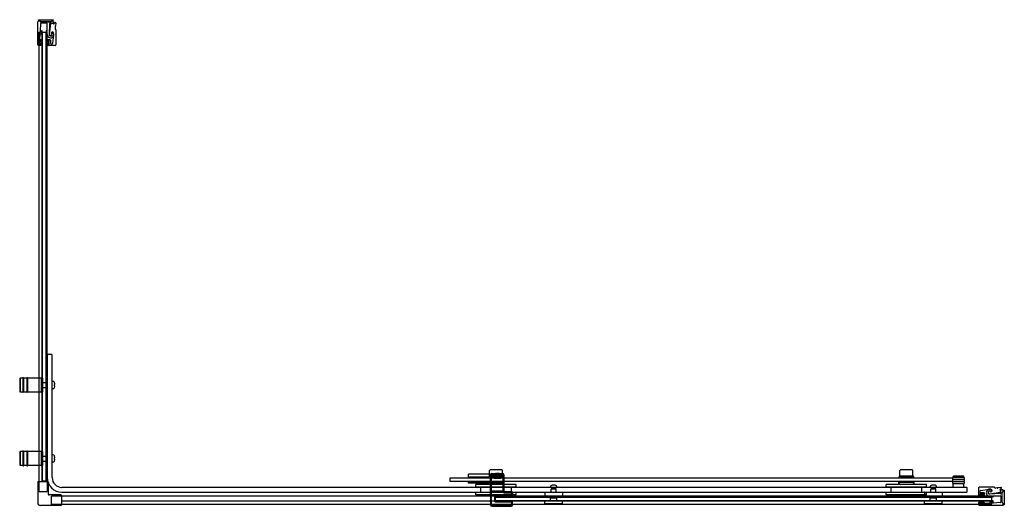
# Model space of a CAD drawing. Header units: millimetres. Extents: x 1373.39 to 1375, y 832.73 to 833.52.
import ezdxf

# ---------------------------------------------------------------- set-up
doc = ezdxf.new("R2010")
doc.units = ezdxf.units.MM
doc.layers.add('SANINDUSA', color=3, linetype='CONTINUOUS')

msp = doc.modelspace()

# ---------------------------------------------------------------- linework, layer by layer
at = {"layer": 'SANINDUSA'}
for p, q in [((1373.4224, 833.4812), (1373.4224, 833.5189)), ((1373.4234, 833.5222), (1373.4473, 833.5222)), ((1373.4234, 833.5212), (1373.4234, 833.5222)), ((1373.4236, 833.5202), (1373.4251, 833.5202)), ((1373.4251, 833.5202), (1373.4244, 833.5202)), ((1373.4258, 833.5199), (1373.4267, 833.519)), ((1373.4269, 833.519), (1373.426, 833.5199)), ((1373.443, 833.5188), (1373.4274, 833.5188)), ((1373.4274, 833.5187), (1373.4316, 833.5187)), ((1373.4318, 833.5186), (1373.4323, 833.5181)), ((1373.433, 833.5181), (1373.4334, 833.5186)), ((1373.4336, 833.5187), (1373.443, 833.5187)), ((1373.4444, 833.5198), (1373.4434, 833.519)), ((1373.4437, 833.519), (1373.4446, 833.5199)), ((1373.4453, 833.5202), (1373.4453, 833.5202)), ((1373.4453, 833.5202), (1373.4463, 833.5202)), ((1373.4463, 833.5202), (1373.4453, 833.5202)), ((1373.4475, 833.5187), (1373.4471, 833.5167)), ((1373.4473, 833.5222), (1373.4473, 833.5212)), ((1373.4238, 833.5016), (1373.4238, 832.768)), ((1373.4238, 833.5016), (1373.4248, 833.5016)), ((1373.428, 833.5016), (1373.4248, 833.5016)), ((1373.4259, 833.5024), (1373.4257, 833.5004)), ((1373.4268, 833.5157), (1373.426, 833.5046)), ((1373.4289, 833.5029), (1373.4264, 833.5029)), ((1373.4265, 833.5041), (1373.4289, 833.5041)), ((1373.4365, 833.5167), (1373.4278, 833.5167)), ((1373.428, 833.5016), (1373.429, 833.5016)), ((1373.4293, 833.5016), (1373.429, 833.5016)), ((1373.4293, 833.5016), (1373.4359, 833.5016)), ((1373.4293, 832.7686), (1373.4293, 833.5016)), ((1373.4296, 832.7686), (1373.4296, 833.5016)), ((1373.4296, 833.5016), (1373.4356, 833.5016)), ((1373.4356, 833.5016), (1373.4356, 832.7686)), ((1373.4362, 833.5016), (1373.4359, 833.5016)), ((1373.4359, 832.7686), (1373.4359, 833.5016)), ((1373.4362, 833.5016), (1373.4367, 833.5016)), ((1373.4363, 833.5041), (1373.437, 833.5041)), ((1373.437, 833.5029), (1373.4363, 833.5029)), ((1373.4371, 833.5016), (1373.4367, 833.5016)), ((1373.4371, 833.5016), (1373.4374, 833.5016)), ((1373.4374, 832.7686), (1373.4374, 833.5016)), ((1373.4375, 833.5046), (1373.4375, 833.5157)), ((1373.4375, 833.5004), (1373.4375, 833.5024)), ((1373.4415, 833.5156), (1373.4406, 833.4983)), ((1373.4411, 833.4984), (1373.4436, 833.5157)), ((1373.4492, 833.5161), (1373.4496, 833.5174)), ((1373.4504, 833.5111), (1373.4507, 833.5108)), ((1373.4508, 833.5105), (1373.4504, 833.5077)), ((1373.4508, 833.5118), (1373.4505, 833.5116)), ((1373.4505, 833.5073), (1373.4514, 833.5064)), ((1373.4516, 833.5163), (1373.451, 833.512)), ((1373.4517, 833.5057), (1373.4517, 833.4812)), ((1373.4247, 833.4884), (1373.4247, 833.4815)), ((1373.4258, 833.4884), (1373.4248, 833.4884)), ((1373.4248, 833.4884), (1373.4248, 833.4814)), ((1373.4256, 833.4982), (1373.425, 833.4907)), ((1373.4257, 833.4887), (1373.425, 833.4887)), ((1373.4258, 833.4862), (1373.4258, 833.4884)), ((1373.4278, 833.4862), (1373.4258, 833.4862)), ((1373.426, 833.4897), (1373.4264, 833.4897)), ((1373.426, 833.4869), (1373.426, 833.4884)), ((1373.4289, 833.4987), (1373.4261, 833.4987)), ((1373.4262, 833.4999), (1373.4289, 833.4999)), ((1373.4271, 833.4866), (1373.4263, 833.4866)), ((1373.4274, 833.4887), (1373.4274, 833.4869)), ((1373.4296, 833.4884), (1373.4278, 833.4884)), ((1373.4278, 833.4884), (1373.4278, 833.4862)), ((1373.4296, 833.4814), (1373.4296, 833.4884)), ((1373.4356, 833.4884), (1373.4356, 833.4814)), ((1373.4374, 833.4884), (1373.4356, 833.4884)), ((1373.4363, 833.4999), (1373.437, 833.4999)), ((1373.437, 833.4987), (1373.4363, 833.4987)), ((1373.4374, 833.4862), (1373.4374, 833.4884)), ((1373.4394, 833.4862), (1373.4374, 833.4862)), ((1373.4379, 833.4869), (1373.4379, 833.4887)), ((1373.439, 833.4866), (1373.4382, 833.4866)), ((1373.4389, 833.4897), (1373.4419, 833.4897)), ((1373.4393, 833.4884), (1373.4393, 833.4869)), ((1373.4404, 833.4884), (1373.4394, 833.4884)), ((1373.4394, 833.4884), (1373.4394, 833.4862)), ((1373.4403, 833.4887), (1373.4396, 833.4887)), ((1373.4404, 833.4814), (1373.4404, 833.4884)), ((1373.4406, 833.4815), (1373.4406, 833.4884)), ((1373.4429, 833.4887), (1373.4429, 833.484)), ((1373.4465, 833.4837), (1373.4486, 833.4972)), ((1373.4264, 833.4802), (1373.4234, 833.4802)), ((1373.4248, 833.4814), (1373.4258, 833.4814)), ((1373.425, 833.4812), (1373.4257, 833.4812)), ((1373.4258, 833.4837), (1373.4278, 833.4837)), ((1373.4258, 833.4814), (1373.4258, 833.4837)), ((1373.426, 833.4815), (1373.426, 833.483)), ((1373.4263, 833.4833), (1373.4271, 833.4833)), ((1373.4274, 833.483), (1373.4274, 833.4812)), ((1373.4278, 833.4837), (1373.4278, 833.4814)), ((1373.4278, 833.4814), (1373.4296, 833.4814)), ((1373.4356, 833.4814), (1373.4374, 833.4814)), ((1373.4374, 833.4814), (1373.4374, 833.4837)), ((1373.4374, 833.4837), (1373.4394, 833.4837)), ((1373.4379, 833.4812), (1373.4379, 833.483)), ((1373.4382, 833.4833), (1373.439, 833.4833)), ((1373.4507, 833.4802), (1373.4389, 833.4802)), ((1373.4393, 833.483), (1373.4393, 833.4815)), ((1373.4394, 833.4837), (1373.4394, 833.4814)), ((1373.4394, 833.4814), (1373.4404, 833.4814)), ((1373.4396, 833.4812), (1373.4403, 833.4812)), ((1373.4376, 832.9746), (1373.4376, 832.7746)), ((1373.4446, 832.9756), (1373.4386, 832.9756)), ((1373.4456, 832.7746), (1373.4456, 832.9746)), ((1373.3926, 832.9361), (1373.3936, 832.9371)), ((1373.3926, 832.9361), (1373.3926, 832.9151)), ((1373.3936, 832.9371), (1373.3936, 832.9141)), ((1373.3976, 832.9371), (1373.3936, 832.9371)), ((1373.3976, 832.9371), (1373.3976, 832.9141)), ((1373.3991, 832.9371), (1373.3991, 832.9141)), ((1373.4041, 832.9371), (1373.3991, 832.9371)), ((1373.4041, 832.9371), (1373.4041, 832.9141)), ((1373.4056, 832.9371), (1373.4056, 832.9141)), ((1373.4276, 832.9371), (1373.4056, 832.9371)), ((1373.4276, 832.9371), (1373.4276, 832.9141)), ((1373.4276, 832.9371), (1373.4276, 832.9141)), ((1373.4276, 832.9371), (1373.4296, 832.9371)), ((1373.4296, 832.9371), (1373.4296, 832.9141)), ((1373.4299, 832.9296), (1373.4356, 832.9296)), ((1373.4356, 832.9371), (1373.4356, 832.9141)), ((1373.4356, 832.9371), (1373.4376, 832.9371)), ((1373.4472, 832.9316), (1373.4456, 832.9316)), ((1373.4496, 832.9291), (1373.4496, 832.9291)), ((1373.4501, 832.9266), (1373.4496, 832.9266)), ((1373.4496, 832.9246), (1373.4501, 832.9246)), ((1373.3926, 832.9151), (1373.3936, 832.9141)), ((1373.3976, 832.9141), (1373.3936, 832.9141)), ((1373.4041, 832.9141), (1373.3991, 832.9141)), ((1373.4276, 832.9141), (1373.4056, 832.9141)), ((1373.4276, 832.9141), (1373.4296, 832.9141)), ((1373.4299, 832.9216), (1373.4356, 832.9216)), ((1373.4356, 832.9141), (1373.4376, 832.9141)), ((1373.4472, 832.9197), (1373.4456, 832.9196)), ((1373.4496, 832.9222), (1373.4496, 832.9222)), ((1373.3926, 832.8161), (1373.3936, 832.8171)), ((1373.3926, 832.8161), (1373.3926, 832.7951)), ((1373.3936, 832.8171), (1373.3936, 832.7941)), ((1373.3976, 832.8171), (1373.3936, 832.8171)), ((1373.3976, 832.8171), (1373.3976, 832.7941)), ((1373.3991, 832.8171), (1373.3991, 832.7941)), ((1373.4041, 832.8171), (1373.3991, 832.8171)), ((1373.4041, 832.8171), (1373.4041, 832.7941)), ((1373.4056, 832.8171), (1373.4056, 832.7941)), ((1373.4276, 832.8171), (1373.4056, 832.8171)), ((1373.4276, 832.8171), (1373.4276, 832.7941)), ((1373.4276, 832.8171), (1373.4276, 832.7941)), ((1373.4276, 832.8171), (1373.4296, 832.8171)), ((1373.4296, 832.8171), (1373.4296, 832.7941)), ((1373.4356, 832.8171), (1373.4356, 832.7941)), ((1373.4356, 832.8171), (1373.4376, 832.8171)), ((1373.4472, 832.8116), (1373.4456, 832.8116)), ((1373.3926, 832.7951), (1373.3936, 832.7941)), ((1373.3976, 832.7941), (1373.3936, 832.7941)), ((1373.4041, 832.7941), (1373.3991, 832.7941)), ((1373.4276, 832.7941), (1373.4056, 832.7941)), ((1373.4276, 832.7941), (1373.4296, 832.7941)), ((1373.4299, 832.8096), (1373.4356, 832.8096)), ((1373.4299, 832.8016), (1373.4356, 832.8016)), ((1373.4356, 832.7941), (1373.4376, 832.7941)), ((1373.4472, 832.7997), (1373.4456, 832.7996)), ((1373.4496, 832.8091), (1373.4496, 832.8091)), ((1373.4501, 832.8066), (1373.4496, 832.8066)), ((1373.4496, 832.8046), (1373.4501, 832.8046)), ((1373.4496, 832.8022), (1373.4496, 832.8022)), ((1374.1598, 832.7803), (1374.1255, 832.7803)), ((1374.1255, 832.7753), (1374.1255, 832.7803)), ((1374.1598, 832.7766), (1374.1598, 832.7861)), ((1374.1801, 832.7871), (1374.1608, 832.7871)), ((1374.1613, 832.7793), (1374.1617, 832.7789)), ((1374.1613, 832.7449), (1374.1613, 832.7793)), ((1374.1617, 832.7789), (1374.1632, 832.7789)), ((1374.1617, 832.7789), (1374.1617, 832.7763)), ((1374.1632, 832.7763), (1374.1632, 832.7789)), ((1374.1637, 832.7809), (1374.1633, 832.7813)), ((1374.1633, 832.7813), (1374.1697, 832.7813)), ((1374.1809, 832.7809), (1374.1637, 832.7809)), ((1374.1637, 832.7809), (1374.1637, 832.7794)), ((1374.1637, 832.7794), (1374.1809, 832.7794)), ((1374.1699, 832.7815), (1374.1696, 832.7812)), ((1374.1749, 832.7812), (1374.1696, 832.7812)), ((1374.1698, 832.7811), (1374.1696, 832.7812)), ((1374.1747, 832.7811), (1374.1698, 832.7811)), ((1374.1699, 832.7815), (1374.1747, 832.7815)), ((1374.1747, 832.7815), (1374.1749, 832.7812)), ((1374.1747, 832.7811), (1374.1749, 832.7812)), ((1374.1749, 832.7813), (1374.1813, 832.7813)), ((1374.1813, 832.7813), (1374.1809, 832.7809)), ((1374.1809, 832.7794), (1374.1809, 832.7809)), ((1374.1811, 832.7766), (1374.1811, 832.7861)), ((1374.1814, 832.7789), (1374.1814, 832.7763)), ((1374.1814, 832.7789), (1374.1829, 832.7789)), ((1374.1829, 832.7789), (1374.1833, 832.7793)), ((1374.1829, 832.7763), (1374.1829, 832.7789)), ((1374.1833, 832.7793), (1374.1833, 832.7526)), ((1374.8298, 832.7766), (1374.8298, 832.7861)), ((1374.8501, 832.7871), (1374.8308, 832.7871)), ((1374.8511, 832.7766), (1374.8511, 832.7861)), ((1373.422, 832.767), (1373.422, 832.7335)), ((1373.423, 832.768), (1373.4382, 832.768)), ((1373.4359, 832.7686), (1373.4293, 832.7686)), ((1373.4293, 832.768), (1373.4293, 832.7686)), ((1373.4356, 832.7686), (1373.4296, 832.7686)), ((1373.4362, 832.7686), (1373.4359, 832.7686)), ((1373.4362, 832.7686), (1373.4367, 832.7686)), ((1373.4371, 832.7686), (1373.4367, 832.7686)), ((1373.4371, 832.7686), (1373.4374, 832.7686)), ((1373.4374, 832.7686), (1373.4374, 832.768)), ((1373.4392, 832.767), (1373.4392, 832.7477)), ((1374.0955, 832.7743), (1374.9155, 832.7743)), ((1374.0955, 832.7683), (1374.0955, 832.7743)), ((1374.9155, 832.7683), (1374.0955, 832.7683)), ((1374.1585, 832.7753), (1374.1255, 832.7753)), ((1374.158, 832.7673), (1374.1255, 832.7673)), ((1374.1255, 832.7653), (1374.1255, 832.7673)), ((1374.158, 832.7653), (1374.1255, 832.7653)), ((1374.126, 832.7753), (1374.126, 832.7743)), ((1374.1265, 832.7683), (1374.1265, 832.7673)), ((1374.2035, 832.7631), (1374.1375, 832.7631)), ((1374.1375, 832.7591), (1374.1375, 832.7631)), ((1374.158, 832.7673), (1374.158, 832.7683)), ((1374.158, 832.7673), (1374.158, 832.7663)), ((1374.158, 832.7673), (1374.183, 832.7673)), ((1374.158, 832.7673), (1374.158, 832.7673)), ((1374.158, 832.7653), (1374.158, 832.7663)), ((1374.183, 832.7663), (1374.158, 832.7663)), ((1374.158, 832.7631), (1374.158, 832.7653)), ((1374.1589, 832.7644), (1374.1583, 832.7663)), ((1374.1585, 832.7743), (1374.1585, 832.7763)), ((1374.1811, 832.7766), (1374.1598, 832.7766)), ((1374.1807, 832.7633), (1374.1603, 832.7633)), ((1374.1614, 832.7761), (1374.1617, 832.7763)), ((1374.1614, 832.7741), (1374.1614, 832.7761)), ((1374.1614, 832.7741), (1374.1629, 832.7741)), ((1374.1614, 832.7741), (1374.1614, 832.7676)), ((1374.1614, 832.7676), (1374.1629, 832.7676)), ((1374.1614, 832.7676), (1374.1614, 832.7656)), ((1374.1614, 832.7656), (1374.1617, 832.7653)), ((1374.1616, 832.7649), (1374.1617, 832.765)), ((1374.1633, 832.7649), (1374.1616, 832.7649)), ((1374.1616, 832.7647), (1374.1617, 832.7648)), ((1374.1616, 832.7534), (1374.1616, 832.7637)), ((1374.1616, 832.7637), (1374.1616, 832.7637)), ((1374.1616, 832.7534), (1374.1616, 832.7637)), ((1374.1632, 832.7763), (1374.1617, 832.7763)), ((1374.1617, 832.7653), (1374.1632, 832.7653)), ((1374.1617, 832.7653), (1374.1617, 832.765)), ((1374.1617, 832.7648), (1374.1617, 832.7523)), ((1374.162, 832.7763), (1374.162, 832.7766)), ((1374.1628, 832.7746), (1374.163, 832.7748)), ((1374.1628, 832.7671), (1374.163, 832.7668)), ((1374.1629, 832.7676), (1374.1629, 832.7741)), ((1374.163, 832.7748), (1374.1632, 832.7763)), ((1374.1632, 832.7653), (1374.163, 832.7668)), ((1374.1632, 832.7651), (1374.1632, 832.7653)), ((1374.1632, 832.7651), (1374.1814, 832.7651)), ((1374.1632, 832.7522), (1374.1632, 832.7649)), ((1374.1632, 832.7649), (1374.1814, 832.7649)), ((1374.1633, 832.7649), (1374.1634, 832.765)), ((1374.1634, 832.765), (1374.1634, 832.7649)), ((1374.1639, 832.765), (1374.1807, 832.765)), ((1374.1639, 832.7649), (1374.1639, 832.765)), ((1374.1693, 832.7744), (1374.1753, 832.7744)), ((1374.1751, 832.7744), (1374.1694, 832.7744)), ((1374.1694, 832.7744), (1374.1694, 832.7744)), ((1374.1698, 832.7741), (1374.1694, 832.7744)), ((1374.1747, 832.7741), (1374.1698, 832.7741)), ((1374.1699, 832.7739), (1374.1747, 832.7739)), ((1374.1703, 832.7735), (1374.1699, 832.7739)), ((1374.1703, 832.7735), (1374.1743, 832.7735)), ((1374.1743, 832.7735), (1374.1747, 832.7739)), ((1374.1747, 832.7741), (1374.1751, 832.7744)), ((1374.1751, 832.7744), (1374.1752, 832.7744)), ((1374.1783, 832.7743), (1374.1783, 832.7743)), ((1374.179, 832.7763), (1374.179, 832.7766)), ((1374.1807, 832.765), (1374.1807, 832.7649)), ((1374.1812, 832.765), (1374.1813, 832.7649)), ((1374.1812, 832.7649), (1374.1812, 832.765)), ((1374.183, 832.7649), (1374.1813, 832.7649)), ((1374.1829, 832.7763), (1374.1814, 832.7763)), ((1374.1814, 832.7763), (1374.1815, 832.7749)), ((1374.1815, 832.7668), (1374.1814, 832.7653)), ((1374.1814, 832.7653), (1374.1829, 832.7653)), ((1374.1814, 832.7653), (1374.1814, 832.7651)), ((1374.1814, 832.7649), (1374.1814, 832.7522)), ((1374.1815, 832.7749), (1374.1818, 832.7746)), ((1374.1815, 832.7668), (1374.1818, 832.7671)), ((1374.1817, 832.7741), (1374.1832, 832.7741)), ((1374.1817, 832.7741), (1374.1817, 832.7676)), ((1374.1817, 832.7676), (1374.1832, 832.7676)), ((1374.1821, 832.7644), (1374.1826, 832.7663)), ((1374.1825, 832.7743), (1374.1825, 832.7763)), ((1374.1829, 832.7763), (1374.1832, 832.7761)), ((1374.1829, 832.7653), (1374.1832, 832.7656)), ((1374.1829, 832.765), (1374.1829, 832.7653)), ((1374.1829, 832.765), (1374.183, 832.7649)), ((1374.1829, 832.7523), (1374.1829, 832.7648)), ((1374.1829, 832.7648), (1374.183, 832.7647)), ((1374.183, 832.7673), (1374.183, 832.7683)), ((1374.183, 832.7663), (1374.183, 832.7673)), ((1374.183, 832.7653), (1374.183, 832.7663)), ((1374.183, 832.7631), (1374.183, 832.7653)), ((1374.183, 832.7637), (1374.183, 832.7534)), ((1374.183, 832.7637), (1374.183, 832.7637)), ((1374.183, 832.7637), (1374.183, 832.7534)), ((1374.1832, 832.7761), (1374.1832, 832.7741)), ((1374.1832, 832.7676), (1374.1832, 832.7741)), ((1374.1832, 832.7656), (1374.1832, 832.7676)), ((1374.2035, 832.7591), (1374.2035, 832.7631)), ((1374.2672, 832.7619), (1374.2618, 832.7619)), ((1374.8735, 832.7631), (1374.8075, 832.7631)), ((1374.8075, 832.7591), (1374.8075, 832.7631)), ((1374.828, 832.7673), (1374.828, 832.7683)), ((1374.828, 832.7673), (1374.828, 832.7663)), ((1374.828, 832.7673), (1374.853, 832.7673)), ((1374.828, 832.7673), (1374.828, 832.7673)), ((1374.828, 832.7653), (1374.828, 832.7663)), ((1374.853, 832.7663), (1374.828, 832.7663)), ((1374.828, 832.7631), (1374.828, 832.7653)), ((1374.8289, 832.7644), (1374.8283, 832.7663)), ((1374.8285, 832.7743), (1374.8285, 832.7763)), ((1374.8511, 832.7766), (1374.8298, 832.7766)), ((1374.8507, 832.7633), (1374.8303, 832.7633)), ((1374.832, 832.7763), (1374.832, 832.7766)), ((1374.8483, 832.7743), (1374.8483, 832.7743)), ((1374.849, 832.7763), (1374.849, 832.7766)), ((1374.8521, 832.7644), (1374.8526, 832.7663)), ((1374.8525, 832.7743), (1374.8525, 832.7763)), ((1374.853, 832.7673), (1374.853, 832.7683)), ((1374.853, 832.7663), (1374.853, 832.7673)), ((1374.853, 832.7653), (1374.853, 832.7663)), ((1374.853, 832.7631), (1374.853, 832.7653)), ((1374.8735, 832.7591), (1374.8735, 832.7631)), ((1374.8872, 832.7619), (1374.8818, 832.7619)), ((1374.9155, 832.7743), (1374.9155, 832.7683)), ((1374.9175, 832.777), (1374.917, 832.7765)), ((1374.934, 832.7765), (1374.917, 832.7765)), ((1374.917, 832.775), (1374.917, 832.7765)), ((1374.934, 832.775), (1374.917, 832.775)), ((1374.934, 832.7747), (1374.917, 832.7747)), ((1374.917, 832.7717), (1374.934, 832.7717)), ((1374.934, 832.7713), (1374.917, 832.7713)), ((1374.917, 832.7683), (1374.934, 832.7683)), ((1374.934, 832.768), (1374.917, 832.768)), ((1374.917, 832.765), (1374.934, 832.765)), ((1374.934, 832.7646), (1374.917, 832.7646)), ((1374.917, 832.7586), (1374.917, 832.7646)), ((1374.9335, 832.777), (1374.9175, 832.777)), ((1374.9185, 832.7747), (1374.9185, 832.775)), ((1374.9185, 832.7713), (1374.9185, 832.7717)), ((1374.9185, 832.768), (1374.9185, 832.7683)), ((1374.9185, 832.7646), (1374.9185, 832.765)), ((1374.9325, 832.7747), (1374.9325, 832.775)), ((1374.9325, 832.7713), (1374.9325, 832.7717)), ((1374.9325, 832.768), (1374.9325, 832.7683)), ((1374.9325, 832.7646), (1374.9325, 832.765)), ((1374.9335, 832.777), (1374.934, 832.7765)), ((1374.934, 832.775), (1374.934, 832.7765)), ((1374.934, 832.7586), (1374.934, 832.7646)), ((1373.46, 832.7462), (1373.4407, 832.7462)), ((1374.9385, 832.7586), (1373.4616, 832.7586)), ((1373.4616, 832.7506), (1374.9385, 832.7506)), ((1374.2035, 832.7591), (1374.1375, 832.7591)), ((1374.2035, 832.7501), (1374.1375, 832.7501)), ((1374.1375, 832.7466), (1374.1375, 832.7501)), ((1374.2035, 832.7466), (1374.1375, 832.7466)), ((1374.1455, 832.7501), (1374.1455, 832.7591)), ((1374.1616, 832.7534), (1374.1616, 832.7534)), ((1374.1617, 832.7523), (1374.1616, 832.7524)), ((1374.1617, 832.7521), (1374.1616, 832.7522)), ((1374.1616, 832.7522), (1374.1633, 832.7522)), ((1374.1617, 832.7521), (1374.1617, 832.73)), ((1374.1814, 832.7522), (1374.1632, 832.7522)), ((1374.1632, 832.73), (1374.1632, 832.752)), ((1374.1814, 832.752), (1374.1632, 832.752)), ((1374.1634, 832.7521), (1374.1633, 832.7522)), ((1374.1634, 832.7522), (1374.1634, 832.7521)), ((1374.1639, 832.7521), (1374.1639, 832.7522)), ((1374.1807, 832.7521), (1374.1639, 832.7521)), ((1374.1807, 832.7522), (1374.1807, 832.7521)), ((1374.1812, 832.7521), (1374.1812, 832.7522)), ((1374.1813, 832.7522), (1374.1812, 832.7521)), ((1374.1813, 832.7522), (1374.183, 832.7522)), ((1374.1814, 832.752), (1374.1829, 832.7521)), ((1374.183, 832.7524), (1374.1829, 832.7523)), ((1374.183, 832.7522), (1374.1829, 832.7521)), ((1374.183, 832.7534), (1374.183, 832.7534)), ((1374.1833, 832.7526), (1374.183, 832.7524)), ((1374.183, 832.7524), (1374.183, 832.7522)), ((1374.1839, 832.7512), (1374.1843, 832.7516)), ((1374.1949, 832.7512), (1374.1839, 832.7512)), ((1374.1839, 832.7512), (1374.1839, 832.7497)), ((1374.1839, 832.7497), (1374.1949, 832.7497)), ((1374.1843, 832.7516), (1374.1953, 832.7516)), ((1374.1953, 832.7516), (1374.1949, 832.7512)), ((1374.1949, 832.7497), (1374.1949, 832.7512)), ((1374.1954, 832.7492), (1374.1969, 832.7492)), ((1374.1954, 832.7492), (1374.1954, 832.7445)), ((1374.1955, 832.7501), (1374.1955, 832.7591)), ((1374.1969, 832.7492), (1374.1973, 832.7496)), ((1374.1969, 832.7445), (1374.1969, 832.7492)), ((1374.1973, 832.7496), (1374.1973, 832.7449)), ((1374.2035, 832.7466), (1374.2035, 832.7501)), ((1374.25, 832.7503), (1374.25, 832.7429)), ((1374.2503, 832.7506), (1374.2787, 832.7506)), ((1374.2592, 832.7586), (1374.2592, 832.7594)), ((1374.2697, 832.7586), (1374.2592, 832.7586)), ((1374.2605, 832.7506), (1374.2605, 832.7558)), ((1374.2608, 832.7561), (1374.2682, 832.7561)), ((1374.2615, 832.7566), (1374.2615, 832.7586)), ((1374.2675, 832.7566), (1374.2615, 832.7566)), ((1374.262, 832.7563), (1374.2615, 832.7566)), ((1374.267, 832.7563), (1374.2675, 832.7566)), ((1374.2675, 832.7566), (1374.2675, 832.7586)), ((1374.2685, 832.7506), (1374.2685, 832.7558)), ((1374.2697, 832.7586), (1374.2697, 832.7594)), ((1374.279, 832.7503), (1374.279, 832.7429)), ((1374.8735, 832.7591), (1374.8075, 832.7591)), ((1374.8735, 832.7501), (1374.8075, 832.7501)), ((1374.8075, 832.7466), (1374.8075, 832.7501)), ((1374.8735, 832.7466), (1374.8075, 832.7466)), ((1374.8155, 832.7501), (1374.8155, 832.7591)), ((1374.8655, 832.7501), (1374.8655, 832.7591)), ((1374.87, 832.7503), (1374.87, 832.7429)), ((1374.8703, 832.7506), (1374.8987, 832.7506)), ((1374.8735, 832.7466), (1374.8735, 832.7501)), ((1374.8792, 832.7586), (1374.8792, 832.7594)), ((1374.8897, 832.7586), (1374.8792, 832.7586)), ((1374.8805, 832.7506), (1374.8805, 832.7558)), ((1374.8808, 832.7561), (1374.8882, 832.7561)), ((1374.8815, 832.7566), (1374.8815, 832.7586)), ((1374.8875, 832.7566), (1374.8815, 832.7566)), ((1374.882, 832.7563), (1374.8815, 832.7566)), ((1374.887, 832.7563), (1374.8875, 832.7566)), ((1374.8875, 832.7566), (1374.8875, 832.7586)), ((1374.8885, 832.7506), (1374.8885, 832.7558)), ((1374.8897, 832.7586), (1374.8897, 832.7594)), ((1374.899, 832.7503), (1374.899, 832.7429)), ((1374.9395, 832.7516), (1374.9395, 832.7576)), ((1374.9583, 832.7577), (1374.9583, 832.7459)), ((1374.9838, 832.7587), (1374.9593, 832.7587)), ((1374.9593, 832.7466), (1374.9593, 832.7473)), ((1374.9665, 832.7474), (1374.9595, 832.7474)), ((1374.9595, 832.7474), (1374.9595, 832.7464)), ((1374.9595, 832.7464), (1374.9618, 832.7464)), ((1374.9596, 832.7476), (1374.9665, 832.7476)), ((1374.9611, 832.7463), (1374.9596, 832.7463)), ((1374.9614, 832.7452), (1374.9614, 832.746)), ((1374.9618, 832.7535), (1374.9753, 832.7557)), ((1374.9618, 832.7464), (1374.9618, 832.7444)), ((1374.9668, 832.7499), (1374.9621, 832.7499)), ((1374.9643, 832.7444), (1374.9643, 832.7464)), ((1374.9643, 832.7464), (1374.9665, 832.7464)), ((1374.9647, 832.746), (1374.9647, 832.7452)), ((1374.9665, 832.7463), (1374.965, 832.7463)), ((1374.9665, 832.7464), (1374.9665, 832.7474)), ((1374.9668, 832.7473), (1374.9668, 832.7466)), ((1374.9678, 832.7459), (1374.9678, 832.7489)), ((1374.9937, 832.7485), (1374.9764, 832.7476)), ((1374.9765, 832.7481), (1374.9937, 832.7506)), ((1374.9854, 832.7575), (1374.9845, 832.7584)), ((1374.9886, 832.7578), (1374.9858, 832.7574)), ((1374.9892, 832.7574), (1374.9889, 832.7577)), ((1374.9899, 832.7579), (1374.9897, 832.7575)), ((1374.9944, 832.7586), (1374.9901, 832.758)), ((1374.9942, 832.7562), (1374.9955, 832.7566)), ((1374.9968, 832.7545), (1374.9948, 832.7541)), ((1374.9968, 832.7406), (1374.9968, 832.75)), ((1374.9968, 832.7343), (1374.9968, 832.7499)), ((1374.997, 832.7504), (1374.9979, 832.7513)), ((1374.9971, 832.7507), (1374.998, 832.7516)), ((1374.9983, 832.7523), (1374.9983, 832.7533)), ((1374.9983, 832.7522), (1374.9983, 832.753)), ((1374.9983, 832.7523), (1374.9983, 832.7523)), ((1374.9993, 832.754), (1375.0003, 832.754)), ((1375.0003, 832.754), (1375.0003, 832.73)), ((1373.461, 832.7452), (1373.461, 832.73)), ((1374.0695, 832.7444), (1373.461, 832.7444)), ((1374.0695, 832.7363), (1373.461, 832.7363)), ((1374.9795, 832.7308), (1373.461, 832.7308)), ((1374.9795, 832.7444), (1374.0695, 832.7444)), ((1374.9795, 832.7363), (1374.0695, 832.7363)), ((1374.1613, 832.7449), (1374.1613, 832.7449)), ((1374.1613, 832.744), (1374.1613, 832.7378)), ((1374.1613, 832.7368), (1374.1614, 832.7364)), ((1374.1614, 832.7305), (1374.1613, 832.7303)), ((1374.1613, 832.7296), (1374.1613, 832.7303)), ((1374.1617, 832.73), (1374.1613, 832.7296)), ((1374.1615, 832.735), (1374.1615, 832.7318)), ((1374.1617, 832.73), (1374.1632, 832.73)), ((1374.168, 832.7425), (1374.1695, 832.7425)), ((1374.168, 832.7425), (1374.168, 832.7367)), ((1374.168, 832.7367), (1374.1695, 832.7367)), ((1374.1695, 832.7441), (1374.1695, 832.7444)), ((1374.1695, 832.7441), (1374.1695, 832.7437)), ((1374.1695, 832.7432), (1374.1695, 832.7437)), ((1374.1695, 832.7432), (1374.1695, 832.7429)), ((1374.1695, 832.7363), (1374.1695, 832.7429)), ((1374.9795, 832.7429), (1374.1695, 832.7429)), ((1374.1695, 832.7426), (1374.9795, 832.7426)), ((1374.1695, 832.7366), (1374.1695, 832.7426)), ((1374.1695, 832.7367), (1374.1695, 832.7425)), ((1374.9795, 832.7366), (1374.1695, 832.7366)), ((1374.1698, 832.7428), (1374.17, 832.743)), ((1374.1956, 832.7428), (1374.1698, 832.7428)), ((1374.1698, 832.7364), (1374.1956, 832.7364)), ((1374.17, 832.7362), (1374.1698, 832.7364)), ((1374.17, 832.7445), (1374.17, 832.743)), ((1374.1954, 832.7445), (1374.17, 832.7445)), ((1374.17, 832.743), (1374.1954, 832.743)), ((1374.17, 832.7347), (1374.17, 832.7362)), ((1374.1954, 832.7362), (1374.17, 832.7362)), ((1374.17, 832.7347), (1374.1954, 832.7347)), ((1374.1954, 832.7445), (1374.1954, 832.743)), ((1374.1969, 832.7445), (1374.1954, 832.7445)), ((1374.1954, 832.743), (1374.1956, 832.7428)), ((1374.1956, 832.7364), (1374.1954, 832.7362)), ((1374.1954, 832.7362), (1374.1954, 832.7347)), ((1374.1954, 832.7347), (1374.1969, 832.7347)), ((1374.1954, 832.7347), (1374.1954, 832.73)), ((1374.1969, 832.73), (1374.1954, 832.73)), ((1374.1971, 832.7443), (1374.1969, 832.7445)), ((1374.1969, 832.7347), (1374.1971, 832.7349)), ((1374.1969, 832.73), (1374.1969, 832.7347)), ((1374.1973, 832.7296), (1374.1969, 832.73)), ((1374.1971, 832.7447), (1374.1973, 832.7449)), ((1374.1971, 832.7318), (1374.1971, 832.7349)), ((1374.1973, 832.7303), (1374.1971, 832.7305)), ((1374.1973, 832.7303), (1374.1973, 832.7296)), ((1374.25, 832.7317), (1374.25, 832.7363)), ((1374.279, 832.7316), (1374.25, 832.7316)), ((1374.25, 832.7306), (1374.25, 832.7316)), ((1374.279, 832.7306), (1374.25, 832.7306)), ((1374.2787, 832.7426), (1374.2503, 832.7426)), ((1374.2787, 832.7366), (1374.2503, 832.7366)), ((1374.2599, 832.7416), (1374.2594, 832.7411)), ((1374.2696, 832.7411), (1374.2594, 832.7411)), ((1374.2594, 832.7366), (1374.2594, 832.7411)), ((1374.2691, 832.7416), (1374.2599, 832.7416)), ((1374.2605, 832.7416), (1374.2605, 832.7426)), ((1374.2685, 832.7416), (1374.2685, 832.7426)), ((1374.2691, 832.7416), (1374.2696, 832.7411)), ((1374.2696, 832.7366), (1374.2696, 832.7411)), ((1374.279, 832.7317), (1374.279, 832.7363)), ((1374.279, 832.7306), (1374.279, 832.7316)), ((1374.87, 832.7317), (1374.87, 832.7363)), ((1374.899, 832.7316), (1374.87, 832.7316)), ((1374.87, 832.7306), (1374.87, 832.7316)), ((1374.899, 832.7306), (1374.87, 832.7306)), ((1374.8987, 832.7426), (1374.8703, 832.7426)), ((1374.8987, 832.7366), (1374.8703, 832.7366)), ((1374.8799, 832.7416), (1374.8794, 832.7411)), ((1374.8896, 832.7411), (1374.8794, 832.7411)), ((1374.8794, 832.7366), (1374.8794, 832.7411)), ((1374.8891, 832.7416), (1374.8799, 832.7416)), ((1374.8805, 832.7416), (1374.8805, 832.7426)), ((1374.8885, 832.7416), (1374.8885, 832.7426)), ((1374.8891, 832.7416), (1374.8896, 832.7411)), ((1374.8896, 832.7366), (1374.8896, 832.7411)), ((1374.899, 832.7317), (1374.899, 832.7363)), ((1374.899, 832.7306), (1374.899, 832.7316)), ((1374.9583, 832.7334), (1374.9583, 832.7304)), ((1374.9593, 832.7449), (1374.9611, 832.7449)), ((1374.9611, 832.7344), (1374.9593, 832.7344)), ((1374.9593, 832.732), (1374.9593, 832.7327)), ((1374.9595, 832.7444), (1374.9595, 832.7426)), ((1374.9618, 832.7444), (1374.9595, 832.7444)), ((1374.9595, 832.7426), (1374.9665, 832.7426)), ((1374.9595, 832.7366), (1374.9595, 832.7348)), ((1374.9665, 832.7366), (1374.9595, 832.7366)), ((1374.9595, 832.7348), (1374.9618, 832.7348)), ((1374.9618, 832.7328), (1374.9595, 832.7328)), ((1374.9595, 832.7328), (1374.9595, 832.7318)), ((1374.9595, 832.7318), (1374.9665, 832.7318)), ((1374.9596, 832.733), (1374.9611, 832.733)), ((1374.9665, 832.7317), (1374.9596, 832.7317)), ((1374.9614, 832.7333), (1374.9614, 832.7341)), ((1374.9618, 832.7348), (1374.9618, 832.7328)), ((1374.9665, 832.7444), (1374.9643, 832.7444)), ((1374.9643, 832.7348), (1374.9665, 832.7348)), ((1374.9643, 832.7328), (1374.9643, 832.7348)), ((1374.9665, 832.7328), (1374.9643, 832.7328)), ((1374.9647, 832.7341), (1374.9647, 832.7333)), ((1374.965, 832.7449), (1374.9668, 832.7449)), ((1374.9668, 832.7344), (1374.965, 832.7344)), ((1374.965, 832.733), (1374.9665, 832.733)), ((1374.9665, 832.7426), (1374.9665, 832.7444)), ((1374.9665, 832.7348), (1374.9665, 832.7366)), ((1374.9665, 832.7318), (1374.9665, 832.7328)), ((1374.9668, 832.7327), (1374.9668, 832.732)), ((1374.9678, 832.7331), (1374.9678, 832.7334)), ((1374.9763, 832.7326), (1374.9688, 832.7321)), ((1374.9768, 832.744), (1374.9768, 832.7433)), ((1374.9768, 832.7359), (1374.9768, 832.7331)), ((1374.978, 832.7433), (1374.978, 832.744)), ((1374.978, 832.7332), (1374.978, 832.7359)), ((1374.9785, 832.7445), (1374.9805, 832.7445)), ((1374.9805, 832.7329), (1374.9785, 832.7327)), ((1374.9795, 832.7441), (1374.9795, 832.7444)), ((1374.9795, 832.7441), (1374.9795, 832.7437)), ((1374.9795, 832.7432), (1374.9795, 832.7437)), ((1374.9795, 832.7432), (1374.9795, 832.7429)), ((1374.9795, 832.7429), (1374.9795, 832.7363)), ((1374.9795, 832.7426), (1374.9795, 832.7366)), ((1374.9795, 832.7363), (1374.9795, 832.736)), ((1374.9795, 832.735), (1374.9795, 832.736)), ((1374.9795, 832.735), (1374.9795, 832.7318)), ((1374.9795, 832.7308), (1374.9795, 832.7318)), ((1374.981, 832.744), (1374.981, 832.7433)), ((1374.981, 832.7359), (1374.981, 832.7334)), ((1374.9822, 832.7433), (1374.9822, 832.744)), ((1374.9822, 832.7335), (1374.9822, 832.7359)), ((1374.9827, 832.7445), (1374.9938, 832.7445)), ((1374.9938, 832.7338), (1374.9827, 832.733)), ((1374.9948, 832.7435), (1374.9948, 832.7348)), ((1374.9962, 832.74), (1374.9967, 832.7405)), ((1374.9967, 832.7388), (1374.9962, 832.7393)), ((1374.9968, 832.7344), (1374.9968, 832.7386)), ((1374.9979, 832.733), (1374.997, 832.7339)), ((1374.998, 832.7328), (1374.9971, 832.7337)), ((1374.9983, 832.7306), (1374.9983, 832.7321)), ((1374.9983, 832.731), (1374.9983, 832.732)), ((1375.0003, 832.73), (1374.9993, 832.73)), ((1373.46, 832.729), (1373.4265, 832.729)), ((1374.1633, 832.7276), (1374.1637, 832.728)), ((1374.1953, 832.7276), (1374.1633, 832.7276)), ((1374.1637, 832.728), (1374.1637, 832.7295)), ((1374.1949, 832.7295), (1374.1637, 832.7295)), ((1374.1637, 832.728), (1374.1949, 832.728)), ((1374.1949, 832.728), (1374.1949, 832.7295)), ((1374.1949, 832.728), (1374.1953, 832.7276)), ((1374.9593, 832.7294), (1374.997, 832.7294))]:
    msp.add_line(p, q, dxfattribs=at)
at = {"layer": 'SANINDUSA', "ltscale": 10}
for p, q in [((1373.4238, 832.768), (1373.4238, 832.7516)), ((1373.4374, 832.768), (1373.4374, 832.7516)), ((1373.4238, 832.7516), (1373.4374, 832.7516)), ((1373.4447, 832.7308), (1373.4447, 832.7444)), ((1373.461, 832.7444), (1373.4447, 832.7444)), ((1373.461, 832.7308), (1373.4447, 832.7308))]:
    msp.add_line(p, q, dxfattribs=at)
at = {"layer": 'SANINDUSA'}
for centre, radius, start, end in [((1373.4236, 833.5189), 0.00125, 90, 180), ((1373.4244, 833.5212), 0.001, 180, 270), ((1373.4251, 833.5192), 0.001, 44.9107, 89.4659), ((1373.4251, 833.5189), 0.00135, 45.4448, 90), ((1373.4274, 833.5197), 0.001, 224.9107, 270), ((1373.4274, 833.5194), 0.00065, 225.4448, 270), ((1373.4316, 833.5184), 0.00025, 45, 90), ((1373.4326, 833.5185), 0.0005, 225, 315), ((1373.4336, 833.5184), 0.00025, 90, 135), ((1373.443, 833.5197), 0.001, 270, 315), ((1373.443, 833.5194), 0.00065, 270, 314.3824), ((1373.4453, 833.5189), 0.00135, 90, 135), ((1373.4453, 833.5192), 0.001, 90, 135), ((1373.4463, 833.5212), 0.001, 270, 0), ((1373.4463, 833.5189), 0.00125, 347.9591, 90), ((1373.45, 833.5172), 0.0005, 70.1363, 162.9591), ((1373.4431, 833.4981), 0.0208, 67.9584, 70.1363), ((1373.4506, 833.5165), 0.001, 352, 67.9584), ((1373.4264, 833.5024), 0.0005, 90, 175.943), ((1373.4265, 833.5046), 0.0005, 175.943, 270), ((1373.4278, 833.5157), 0.001, 90, 175.943), ((1373.4289, 833.5035), 0.0006, 270, 90), ((1373.4363, 833.5035), 0.0006, 90, 270), ((1373.4365, 833.5157), 0.001, 0, 90), ((1373.437, 833.5046), 0.0005, 270, 0), ((1373.437, 833.5024), 0.0005, 0, 90), ((1373.4425, 833.5156), 0.001, 92.2498, 177), ((1373.4431, 833.4981), 0.0185, 79.4682, 92.2498), ((1373.4441, 833.5156), 0.0005, 86.8743, 171.6244), ((1373.4431, 833.4981), 0.018, 74.4682, 86.8743), ((1373.4462, 833.5005), 0.00177, 34.4693, 217.8151), ((1373.4463, 833.5004), 0.00125, 34.6263, 216.0217), ((1373.4466, 833.5168), 0.0005, 259.4682, 347.9591), ((1373.4427, 833.4981), 0.00598, 351.0061, 34.4693), ((1373.4482, 833.5164), 0.001, 254.4682, 342.9591), ((1373.4508, 833.5076), 0.0005, 172, 225), ((1373.4507, 833.5113), 0.0003, 127, 217), ((1373.4505, 833.5106), 0.0003, 352, 37), ((1373.4507, 833.5121), 0.0003, 307, 352), ((1373.4507, 833.5057), 0.001, 0, 45), ((1373.425, 833.4884), 0.0003, 90, 180), ((1373.426, 833.4907), 0.001, 175.943, 270), ((1373.4261, 833.4982), 0.0005, 90, 175.943), ((1373.4262, 833.5004), 0.0005, 175.943, 270), ((1373.4257, 833.4884), 0.0003, 0, 90), ((1373.4263, 833.4869), 0.0003, 180, 270), ((1373.4264, 833.4887), 0.001, 0, 90), ((1373.4271, 833.4869), 0.0003, 270, 0), ((1373.4289, 833.4993), 0.0006, 270, 90), ((1373.4363, 833.4993), 0.0006, 90, 270), ((1373.437, 833.5004), 0.0005, 270, 0), ((1373.437, 833.4982), 0.0005, 358.3791, 90), ((1373.4429, 833.498), 0.00537, 178.3791, 34.6263), ((1373.4389, 833.4887), 0.001, 90, 180), ((1373.4382, 833.4869), 0.0003, 180, 270), ((1373.439, 833.4869), 0.0003, 270, 0), ((1373.4396, 833.4884), 0.0003, 90, 180), ((1373.4403, 833.4884), 0.0003, 0, 90), ((1373.4431, 833.4981), 0.0026, 177, 36.0217), ((1373.4431, 833.4981), 0.0021, 171.6244, 37.8151), ((1373.4419, 833.4887), 0.001, 0, 90), ((1373.4234, 833.4812), 0.001, 180, 270), ((1373.425, 833.4815), 0.0003, 180, 270), ((1373.4257, 833.4815), 0.0003, 270, 0), ((1373.4263, 833.483), 0.0003, 90, 180), ((1373.4264, 833.4812), 0.001, 270, 0), ((1373.4271, 833.483), 0.0003, 0, 90), ((1373.4382, 833.483), 0.0003, 90, 180), ((1373.4389, 833.4812), 0.001, 180, 270), ((1373.439, 833.483), 0.0003, 0, 90), ((1373.4396, 833.4815), 0.0003, 180, 270), ((1373.4403, 833.4815), 0.0003, 270, 0), ((1373.4447, 833.484), 0.00183, 180, 351.0061), ((1373.4507, 833.4812), 0.001, 270, 0), ((1373.4386, 832.9746), 0.001, 90, 180), ((1373.4446, 832.9746), 0.001, 0, 90), ((1373.3984, 832.9369), 0.00075, 0, 180), ((1373.4049, 832.9369), 0.00075, 0, 180), ((1373.4299, 832.9293), 0.0003, 90, 180), ((1373.4472, 832.9296), 0.002, 29.5404, 88), ((1373.4402, 832.9256), 0.01, 20.1818, 29.5404), ((1373.4402, 832.9256), 0.00995, 5.7682, 20.084), ((1373.4402, 832.9256), 0.00995, 339.916, 354.2318), ((1373.3984, 832.9144), 0.00075, 180, 0), ((1373.4049, 832.9144), 0.00075, 180, 0), ((1373.4299, 832.9219), 0.0003, 180, 270), ((1373.4472, 832.9217), 0.002, 272, 330.4596), ((1373.4402, 832.9256), 0.01, 330.4596, 339.8182), ((1373.3984, 832.8169), 0.00075, 0, 180), ((1373.4049, 832.8169), 0.00075, 0, 180), ((1373.4472, 832.8096), 0.002, 29.5404, 88), ((1373.4402, 832.8056), 0.01, 20.1818, 29.5404), ((1373.3984, 832.7944), 0.00075, 180, 0), ((1373.4049, 832.7944), 0.00075, 180, 0), ((1373.4299, 832.8093), 0.0003, 90, 180), ((1373.4299, 832.8019), 0.0003, 180, 270), ((1373.4472, 832.8017), 0.002, 272, 330.4596), ((1373.4402, 832.8056), 0.01, 330.4596, 339.8182), ((1373.4402, 832.8056), 0.00995, 5.7682, 20.084), ((1373.4402, 832.8056), 0.00995, 339.916, 354.2318), ((1374.1608, 832.7861), 0.001, 90, 180), ((1374.1698, 832.781), 0.000144, 338.2447, 60), ((1374.1748, 832.781), 0.000144, 120, 201.7553), ((1374.1801, 832.7861), 0.001, 0, 90), ((1374.8308, 832.7861), 0.001, 90, 180), ((1374.8501, 832.7861), 0.001, 0, 90), ((1373.423, 832.767), 0.001, 90, 180), ((1373.4616, 832.7746), 0.024, 180, 270), ((1373.4382, 832.767), 0.001, 0, 90), ((1373.4616, 832.7746), 0.016, 180, 270), ((1374.1603, 832.7648), 0.0015, 195.0662, 270), ((1374.1619, 832.7628), 0.0005, 37.385, 90), ((1374.1723, 832.8742), 0.1001, 264.5435, 268.5641), ((1374.1649, 832.7748), 0.00217, 185.005, 198.8651), ((1374.1649, 832.7669), 0.00217, 161.1324, 174.9975), ((1374.1723, 832.6675), 0.1001, 84.5255, 95.4565), ((1374.1723, 832.8742), 0.1006, 264.6327, 268.7818), ((1374.1723, 832.6675), 0.1006, 84.6151, 95.3673), ((1374.1723, 832.8742), 0.0998, 264.6918, 275.3262), ((1374.1723, 832.6675), 0.0998, 84.6738, 95.3082), ((1374.1723, 832.8742), 0.0983, 264.6918, 275.3262), ((1374.1723, 832.6675), 0.0983, 84.6738, 95.3082), ((1374.1695, 832.775), 0.000652, 254.7859, 270.4494), ((1374.1698, 832.774), 0.000144, 323.7076, 60), ((1374.1723, 832.8742), 0.1006, 271.2363, 275.3849), ((1374.1748, 832.774), 0.000144, 120, 216.2924), ((1374.1723, 832.8742), 0.1001, 271.4545, 275.4745), ((1374.1791, 832.7628), 0.0005, 90, 142.615), ((1374.1807, 832.7648), 0.0015, 270, 344.9338), ((1374.1796, 832.7748), 0.00217, 341.0923, 354.9415), ((1374.1796, 832.7669), 0.00217, 5.056, 18.9102), ((1374.2618, 832.7594), 0.00256, 90, 180), ((1374.2672, 832.7594), 0.00256, 0, 90), ((1374.8303, 832.7648), 0.0015, 195.0662, 270), ((1374.8319, 832.7628), 0.0005, 37.385, 90), ((1374.8491, 832.7628), 0.0005, 90, 142.615), ((1374.8507, 832.7648), 0.0015, 270, 344.9338), ((1374.8818, 832.7594), 0.00256, 90, 180), ((1374.8872, 832.7594), 0.00256, 0, 90), ((1374.917, 832.7732), 0.0015, 90, 270), ((1374.917, 832.7698), 0.0015, 90, 270), ((1374.917, 832.7665), 0.0015, 90, 270), ((1374.934, 832.7732), 0.0015, 270, 90), ((1374.934, 832.7698), 0.0015, 270, 90), ((1374.934, 832.7665), 0.0015, 270, 90), ((1373.4407, 832.7477), 0.0015, 180, 270), ((1373.46, 832.7452), 0.001, 0, 90), ((1374.2503, 832.7503), 0.0003, 90, 180), ((1374.2608, 832.7558), 0.0003, 90, 180), ((1374.262, 832.7561), 0.000144, 0.1548, 60), ((1374.267, 832.7561), 0.000144, 120, 179.8452), ((1374.2682, 832.7558), 0.0003, 0, 90), ((1374.2787, 832.7503), 0.0003, 0, 90), ((1374.8703, 832.7503), 0.0003, 90, 180), ((1374.8808, 832.7558), 0.0003, 90, 180), ((1374.882, 832.7561), 0.000144, 0.1548, 60), ((1374.887, 832.7561), 0.000144, 120, 179.8452), ((1374.8882, 832.7558), 0.0003, 0, 90), ((1374.8987, 832.7503), 0.0003, 0, 90), ((1374.9385, 832.7576), 0.001, 0, 90), ((1374.9385, 832.7516), 0.001, 270, 0), ((1374.9593, 832.7577), 0.001, 90, 180), ((1374.9593, 832.7459), 0.001, 180, 270), ((1374.9596, 832.7473), 0.0003, 90, 180), ((1374.9596, 832.7466), 0.0003, 180, 270), ((1374.9621, 832.7517), 0.00183, 98.9939, 270), ((1374.9611, 832.746), 0.0003, 0, 90), ((1374.965, 832.746), 0.0003, 90, 180), ((1374.9665, 832.7473), 0.0003, 0, 90), ((1374.9665, 832.7466), 0.0003, 270, 0), ((1374.9668, 832.7489), 0.001, 0, 90), ((1374.9668, 832.7459), 0.001, 270, 0), ((1374.9761, 832.7499), 0.00537, 55.3737, 271.6209), ((1374.9762, 832.7502), 0.0026, 53.9783, 273), ((1374.9762, 832.7502), 0.0021, 52.1849, 278.3756), ((1374.9762, 832.7497), 0.00598, 55.5307, 98.9939), ((1374.9786, 832.7532), 0.00177, 232.1849, 55.5307), ((1374.9785, 832.7533), 0.00125, 233.9783, 55.3737), ((1374.9838, 832.7577), 0.001, 45, 90), ((1374.9857, 832.7579), 0.0005, 225, 278), ((1374.9887, 832.7575), 0.0003, 53, 98), ((1374.9887, 832.7575), 0.0003, 53, 98), ((1374.9887, 832.7575), 0.0003, 53, 98), ((1374.9887, 832.7575), 0.0003, 53, 98), ((1374.9894, 832.7577), 0.0003, 233, 323), ((1374.9894, 832.7577), 0.0003, 233, 323), ((1374.9894, 832.7577), 0.0003, 233, 323), ((1374.9894, 832.7577), 0.0003, 233, 323), ((1374.9902, 832.7577), 0.0003, 98, 143), ((1374.9902, 832.7577), 0.0003, 98, 143), ((1374.9902, 832.7577), 0.0003, 98, 143), ((1374.9902, 832.7577), 0.0003, 98, 143), ((1374.9945, 832.7553), 0.001, 107.0409, 195.5318), ((1374.9762, 832.7502), 0.018, 3.1257, 15.5318), ((1374.9937, 832.7511), 0.0005, 278.3756, 3.1257), ((1374.9937, 832.7495), 0.001, 273, 357.7502), ((1374.9946, 832.7576), 0.001, 22.0416, 98), ((1374.9949, 832.7536), 0.0005, 102.0409, 190.5318), ((1374.9762, 832.7502), 0.0185, 357.7502, 10.5318), ((1374.9762, 832.7502), 0.0208, 19.8637, 22.0416), ((1374.9953, 832.7571), 0.0005, 287.0409, 19.8637), ((1374.997, 832.7533), 0.00125, 0, 102.0409), ((1374.9978, 832.75), 0.001, 135, 180), ((1374.9975, 832.7499), 0.00065, 135.4448, 180), ((1374.9969, 832.7522), 0.00135, 315.4448, 0), ((1374.9973, 832.7523), 0.001, 315, 0), ((1374.9993, 832.753), 0.001, 90, 180), ((1373.4265, 832.7335), 0.0045, 180, 270), ((1373.46, 832.73), 0.001, 270, 0), ((1374.17, 832.7425), 0.000501, 135.0045, 179.9811), ((1374.17, 832.7367), 0.000501, 180.019, 224.9954), ((1374.1955, 832.7444), 0.0016, 350.2247, 359.4609), ((1374.2503, 832.7429), 0.0003, 180, 270), ((1374.2503, 832.7363), 0.0003, 90, 180), ((1374.2501, 832.7317), 0.0001, 180, 270), ((1374.2787, 832.7429), 0.0003, 270, 0), ((1374.2787, 832.7363), 0.0003, 0, 90), ((1374.2789, 832.7317), 0.0001, 270, 0), ((1374.8703, 832.7429), 0.0003, 180, 270), ((1374.8703, 832.7363), 0.0003, 90, 180), ((1374.8701, 832.7317), 0.0001, 180, 270), ((1374.8987, 832.7429), 0.0003, 270, 0), ((1374.8987, 832.7363), 0.0003, 0, 90), ((1374.8989, 832.7317), 0.0001, 270, 0), ((1374.9593, 832.7334), 0.001, 90, 180), ((1374.9593, 832.7304), 0.001, 180, 270), ((1374.9596, 832.7327), 0.0003, 90, 180), ((1374.9596, 832.732), 0.0003, 180, 270), ((1374.9611, 832.7452), 0.0003, 270, 0), ((1374.9611, 832.7341), 0.0003, 0, 90), ((1374.9611, 832.7333), 0.0003, 270, 0), ((1374.965, 832.7452), 0.0003, 180, 270), ((1374.965, 832.7341), 0.0003, 90, 180), ((1374.965, 832.7333), 0.0003, 180, 270), ((1374.9665, 832.7327), 0.0003, 0, 90), ((1374.9665, 832.732), 0.0003, 270, 0), ((1374.9668, 832.7334), 0.001, 0, 90), ((1374.9688, 832.7331), 0.001, 180, 274.057), ((1374.9763, 832.744), 0.0005, 0, 91.6209), ((1374.9763, 832.7331), 0.0005, 274.057, 0), ((1374.9774, 832.7433), 0.0006, 180, 0), ((1374.9774, 832.7433), 0.0006, 180, 360), ((1374.9774, 832.7433), 0.0006, 180, 360), ((1374.9774, 832.7433), 0.0006, 180, 360), ((1374.9774, 832.7359), 0.0006, 0, 180), ((1374.9774, 832.7359), 0.0006, 0, 180), ((1374.9774, 832.7359), 0.0006, 0, 180), ((1374.9774, 832.7359), 0.0006, 0, 180), ((1374.9785, 832.744), 0.0005, 90, 180), ((1374.9785, 832.7332), 0.0005, 180, 274.057), ((1374.9805, 832.744), 0.0005, 0, 90), ((1374.9805, 832.7334), 0.0005, 274.057, 0), ((1374.9816, 832.7433), 0.0006, 180, 0), ((1374.9816, 832.7433), 0.0006, 180, 360), ((1374.9816, 832.7433), 0.0006, 180, 360), ((1374.9816, 832.7433), 0.0006, 180, 360), ((1374.9816, 832.7359), 0.0006, 0, 180), ((1374.9816, 832.7359), 0.0006, 0, 180), ((1374.9816, 832.7359), 0.0006, 0, 180), ((1374.9816, 832.7359), 0.0006, 0, 180), ((1374.9827, 832.744), 0.0005, 90, 180), ((1374.9827, 832.7335), 0.0005, 180, 274.057), ((1374.9938, 832.7435), 0.001, 0, 90), ((1374.9938, 832.7348), 0.001, 274.057, 0), ((1374.9966, 832.7396), 0.0005, 135, 225), ((1374.9966, 832.7396), 0.0005, 135, 225), ((1374.9966, 832.7396), 0.0005, 135, 225), ((1374.9966, 832.7396), 0.0005, 135, 225), ((1374.9965, 832.7406), 0.00025, 315, 0), ((1374.9965, 832.7406), 0.00025, 315.0003, 359.9997), ((1374.9965, 832.7406), 0.00025, 315.0003, 359.9997), ((1374.9965, 832.7406), 0.00025, 315.0003, 359.9997), ((1374.9965, 832.7386), 0.00025, 0, 45), ((1374.9965, 832.7386), 0.00025, 0.0003, 44.9997), ((1374.9965, 832.7386), 0.00025, 0.0003, 44.9997), ((1374.9965, 832.7386), 0.00025, 0.0003, 44.9997), ((1374.9978, 832.7344), 0.001, 180, 225.0893), ((1374.9975, 832.7343), 0.00065, 180, 224.3824), ((1374.997, 832.7306), 0.00125, 270, 0), ((1374.9969, 832.732), 0.00135, 0, 45), ((1374.9973, 832.7321), 0.001, 0.5341, 45.0893), ((1374.9993, 832.731), 0.001, 180, 270)]:
    msp.add_arc(centre, radius, start, end, dxfattribs=at)
for centre, major_axis, ratio, start_param, end_param in [((1373.4422, 832.9256), (0, -0.00947), 0.778226, 1.465014, 1.676579), ((1373.4422, 832.8056), (0, -0.00947), 0.778226, 1.465014, 1.676579), ((1374.1633, 832.7793), (-0.00141, 0.00141), 0.999695, 5.497939, 7.068431), ((1374.1637, 832.7789), (-0.00141, -0.00141), 0.999848, 3.927143, 5.497635), ((1374.1637, 832.7789), (-0.000354, 0.000354), 0.999695, 5.497939, 7.068431), ((1374.1723, 832.781), (0.003, 0), 0.017455, 2.490845, 6.933933), ((1374.1809, 832.7789), (-0.00141, 0.00141), 0.999848, 3.927143, 5.497635), ((1374.1809, 832.7789), (0.000354, 0.000354), 0.999695, 5.497939, 7.068431), ((1374.1813, 832.7793), (0.00141, 0.00141), 0.999695, 5.497939, 7.068431), ((1374.1705, 832.7763), (-0.012, 0), 0.000227, 3.141593, 6.283185), ((1374.1629, 832.7761), (0.00101, -0.00111), 0.999722, 3.974746, 5.450032), ((1374.1629, 832.7656), (0.00101, 0.00111), 0.999722, 0.833153, 2.308439), ((1374.1616, 832.7637), (0, -0.0012), 0.017455, 3.159046, 4.712389), ((1374.1616, 832.7637), (0, 0.001), 0.017455, 0.017453, 1.570796), ((1374.1632, 832.7763), (-0.00101, 0.00111), 0.999721, 0.831859, 2.309733), ((1374.1632, 832.7653), (0.00101, 0.00111), 0.999721, 0.831859, 2.309733), ((1374.1632, 832.765), (0.0015, 0), 0.017455, 1.570796, 3.124139), ((1374.1632, 832.7648), (-0.0015, 0), 0.017455, 4.712389, 6.265732), ((1374.1705, 832.7743), (-0.012, 0), 0.000227, 2.356109, 5.497873), ((1374.1633, 832.7637), (0, -0.0012), 0.017455, 3.159046, 3.503264), ((1374.1639, 832.765), (0.0005, 0), 0.017455, 1.570796, 3.124139), ((1374.1705, 832.7743), (-0.0078, 0), 0.000227, 3.141593, 5.297135), ((1374.1807, 832.765), (0.0005, 0), 0.017455, 0.017453, 1.570796), ((1374.1813, 832.7637), (0, 0.0012), 0.017455, 5.921514, 6.265732), ((1374.1814, 832.765), (0.0015, 0), 0.017455, 0.017453, 1.570796), ((1374.1814, 832.7648), (-0.0015, 0), 0.017455, 3.159046, 4.712389), ((1374.1814, 832.7763), (-0.00101, -0.00111), 0.999721, 0.832017, 2.309576), ((1374.1814, 832.7653), (0.00101, -0.00111), 0.999721, 0.832017, 2.309576), ((1374.1817, 832.7761), (0.00101, 0.00111), 0.999722, 3.974903, 5.449875), ((1374.1817, 832.7656), (0.00101, -0.00111), 0.999722, 0.83331, 2.308282), ((1374.183, 832.7637), (0, 0.0012), 0.017455, 4.712389, 6.265732), ((1374.183, 832.7637), (0, -0.001), 0.017455, 1.570796, 3.124139), ((1374.8405, 832.7763), (-0.012, 0), 0.000227, 3.141593, 6.283185), ((1374.8405, 832.7743), (-0.012, 0), 0.000227, 2.278381, 5.627762), ((1374.8405, 832.7743), (-0.0078, 0), 0.000227, 3.141593, 5.497746), ((1374.1616, 832.7534), (0, -0.0012), 0.017455, 4.712389, 6.265732), ((1374.1616, 832.7534), (0, 0.001), 0.017455, 1.570796, 3.124139), ((1374.1632, 832.7523), (0.0015, 0), 0.017455, 3.159046, 4.712389), ((1374.1632, 832.7521), (-0.0015, 0), 0.017455, 0.017453, 1.570796), ((1374.1633, 832.7534), (0, -0.0012), 0.017455, 5.921514, 6.265732), ((1374.1639, 832.7521), (-0.0005, 0), 0.017455, 0.017453, 1.570796), ((1374.1807, 832.7521), (-0.0005, 0), 0.017455, 1.570796, 3.124139), ((1374.1813, 832.7534), (0, 0.0012), 0.017455, 3.159046, 3.503264), ((1374.1814, 832.7523), (0.0015, 0), 0.017455, 4.712389, 6.265732), ((1374.1839, 832.7522), (-0.00177, -0.00177), 0.999695, 5.578075, 7.068431), ((1374.1839, 832.7522), (-0.000708, -0.000708), 0.998783, 5.673241, 7.068431), ((1374.183, 832.7534), (0, 0.0012), 0.017455, 3.704934, 4.712389), ((1374.183, 832.7534), (0, -0.001), 0.017455, 0.017453, 1.570796), ((1374.1843, 832.7526), (-0.000707, -0.000707), 0.999695, 5.497939, 7.068431), ((1374.1899, 832.7513), (0.003, 0), 0.017455, 4.712389, 10.995574), ((1374.1949, 832.7492), (-0.00141, 0.00141), 0.999848, 3.927143, 5.497635), ((1374.1949, 832.7492), (0.000354, 0.000354), 0.999695, 5.497939, 7.068431), ((1374.1953, 832.7496), (0.00141, 0.00141), 0.999695, 5.497939, 7.068431), ((1374.1613, 832.744), (0, 0.00085), 0.017455, 4.712389, 6.265732), ((1374.1613, 832.7378), (0, -0.001), 0.017455, 4.712389, 6.195919), ((1374.1633, 832.7296), (-0.00141, -0.00141), 0.999695, 5.497939, 7.068431), ((1374.1614, 832.735), (0, 0.00135), 0.017455, 4.712389, 6.195919), ((1374.1614, 832.7318), (0, 0.00135), 0.017455, 3.159046, 4.712389), ((1374.1637, 832.73), (0.00141, -0.00141), 0.999848, 3.927143, 5.497635), ((1374.1637, 832.73), (-0.000354, -0.000354), 0.999695, 5.497939, 7.068431), ((1374.17, 832.7425), (0.00141, 0.00141), 0.999695, 0.785246, 2.356347), ((1374.17, 832.7367), (0.00141, -0.00141), 0.999695, 3.926839, 5.497939), ((1374.17, 832.7425), (0.000354, 0.000354), 0.997872, 0.785246, 1.570796), ((1374.1698, 832.7423), (-0.000354, -0.000354), 0.999695, 3.926839, 4.408005), ((1374.1698, 832.7369), (-0.000354, 0.000354), 0.999695, 1.875313, 2.356347), ((1374.17, 832.7367), (0.000354, -0.000354), 0.997872, 4.712389, 5.497939), ((1374.1899, 832.743), (-0.003, 0), 0.017455, 4.712389, 10.995574), ((1374.1949, 832.73), (0.00141, 0.00141), 0.999848, 3.927143, 5.497635), ((1374.1949, 832.73), (0.000354, -0.000354), 0.999695, 5.497939, 7.068431), ((1374.1953, 832.7296), (0.00141, -0.00141), 0.999695, 5.497939, 7.068431), ((1374.1954, 832.7445), (-0.00106, -0.00106), 0.999695, 0.78555, 2.356042), ((1374.1954, 832.7347), (0.00106, -0.00106), 0.999695, 0.78555, 2.356042), ((1374.1956, 832.7443), (0.00106, -0.00106), 0.999695, 5.497939, 6.896147), ((1374.1956, 832.7349), (0.00106, 0.00106), 0.999695, 5.497939, 7.068431), ((1374.1971, 832.7441), (0, -0.00065), 0.017455, 3.159046, 4.307135), ((1374.1971, 832.7318), (0, -0.00135), 0.017455, 4.712389, 6.265732)]:
    msp.add_ellipse(centre, major_axis=major_axis, ratio=ratio, start_param=start_param, end_param=end_param, dxfattribs=at)

doc.saveas('drawing.dxf')
